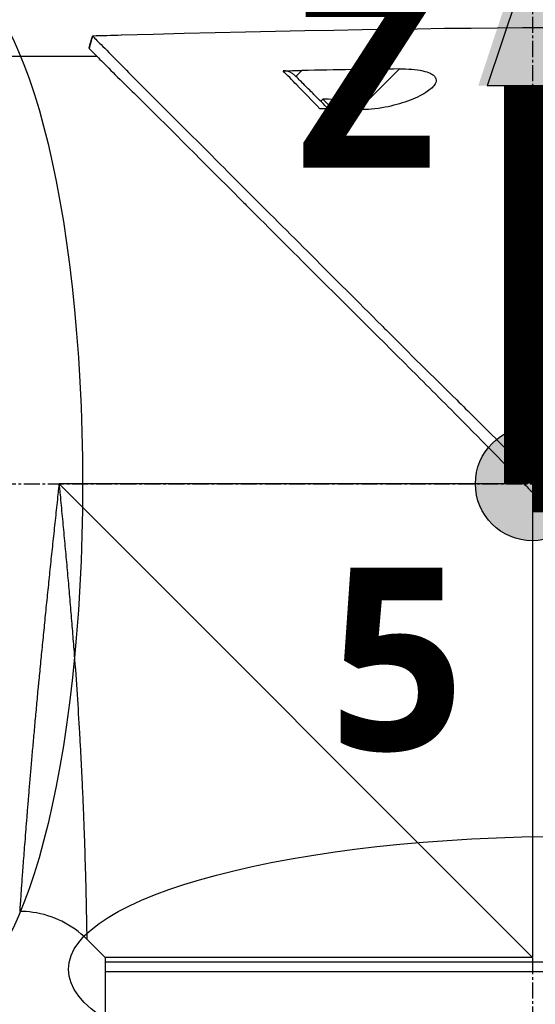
# Model space of a CAD drawing. Header units: millimetres. Extents: x 0 to 4378, y 0 to 2376.
# Tile 151 of 224: x 1522 to 1576, y 1702 to 1806. Entities that reach past the tile are written whole.
import ezdxf

# ---------------------------------------------------------------- set-up
doc = ezdxf.new("R2010")
doc.units = ezdxf.units.MM
doc.header["$LTSCALE"] = 0.2
doc.linetypes.add('CENTER2', pattern=[1.125, 0.75, -0.125, 0.125, -0.125])
for name, color, linetype in [('02_Center Line', 1, 'CENTER2'), ('07_Special Line2', 76, 'Continuous'), ('12_Before Rev.Num.', 5, 'Continuous'), ('13_After Rev.Num.', 6, 'Continuous')]:
    doc.layers.add(name, color=color, linetype=linetype)
doc.layers.add('14_Mark', color=7, linetype='Continuous', true_color=0xe03c31)
doc.styles.add('Rainbow-5.0 Style', font='malgunsl.ttf')
doc.dimstyles.new('Rainbow-5.0 Style', dxfattribs={"dimtxt": 4, "dimasz": 2.5, "dimexe": 1, "dimexo": 1, "dimgap": 1, "dimtad": 1, "dimdsep": 46, "dimtxsty": 'Rainbow-5.0 Style', "dimcen": 0, "dimclrd": 251, "dimclre": 251, "dimclrt": 7, "dimazin": 3, "dimtp": 0.1, "dimtm": 0.1, "dimtfac": 0.61, "dimtmove": 0, "dimatfit": 3, "dimfxl": 1, "dimlwd": -1, "dimlwe": -1, "dimarcsym": 1})

# ---------------------------------------------------------------- blocks, each defined once
blk = doc.blocks.new('*D133')
at = {"color": 251, "linetype": 'ByBlock', "transparency": 16777216}
for p, q in [((1575.56, 1808.65), (1575.56, 1872.74)), ((1692.71, 1691.5), (1692.71, 1872.74)), ((1585.56, 1868.74), (1682.71, 1868.74))]:
    blk.add_line(p, q, dxfattribs=at)
at = {"color": 251, "transparency": 16777216}
for points in [[(1585.56, 1870.4), (1585.56, 1867.07), (1575.56, 1868.74)], [(1682.71, 1870.4), (1682.71, 1867.07), (1692.71, 1868.74)]]:
    blk.add_solid(points, dxfattribs=at)
at = {"layer": 'Defpoints', "color": 0, "transparency": 16777216}
for p in [(1692.71, 1868.74), (1575.56, 1804.65), (1692.71, 1687.5)]:
    blk.add_point(p, dxfattribs=at)
at = {"color": 7, "transparency": 16777216, "insert": (1634.13, 1881.05), "char_height": 16, "attachment_point": 5, "style": 'Rainbow-5.0 Style'}
blk.add_mtext('117.15', dxfattribs=at)
blk = doc.blocks.new('*D134')
at = {"color": 251, "linetype": 'ByBlock', "transparency": 16777216}
for p, q in [((1460.26, 1791.18), (1460.26, 1872.74)), ((1575.56, 1808.65), (1575.56, 1872.74)), ((1565.56, 1868.74), (1470.26, 1868.74))]:
    blk.add_line(p, q, dxfattribs=at)
at = {"color": 251, "transparency": 16777216}
for points in [[(1470.26, 1870.4), (1470.26, 1867.07), (1460.26, 1868.74)], [(1565.56, 1870.4), (1565.56, 1867.07), (1575.56, 1868.74)]]:
    blk.add_solid(points, dxfattribs=at)
at = {"layer": 'Defpoints', "color": 0, "transparency": 16777216}
for p in [(1460.26, 1868.74), (1575.56, 1804.65), (1460.26, 1787.18)]:
    blk.add_point(p, dxfattribs=at)
at = {"color": 7, "transparency": 16777216, "insert": (1517.91, 1881.06), "char_height": 16, "attachment_point": 5, "style": 'Rainbow-5.0 Style'}
blk.add_mtext('115.3', dxfattribs=at)
blk = doc.blocks.new('Blk$A37R2-3W24R')
for p, q in [((-202.57, 1144.1), (-202.94, 1142.84)), ((-213.05, 1142), (-202.13, 1142)), ((-174.53, 1136.37), (-170.24, 1140.65)), ((-180.52, 1140.48), (-181.15, 1139.86)), ((-178.53, 1137.24), (-178.32, 1137.45)), ((-177.3, 1136.43), (-178.32, 1137.45)), ((-175.95, 1136.99), (-175.94, 1137)), ((-175.03, 1136.38), (-175.02, 1136.38)), ((-156.77, 1098.35), (-157.76, 1097.62)), ((-157.15, 1097), (-206.1, 1097)), ((-156.25, 1047.15), (-206.1, 1097)), ((-156.25, 1096.11), (-156.25, 1047.15)), ((-201.25, 1047.15), (-203.17, 1049.07)), ((-201.25, 1047.15), (-201.25, 1040.65)), ((-111.25, 1046.65), (-201.25, 1046.65)), ((-111.25, 1045.65), (-201.25, 1045.65))]:
    blk.add_line(p, q)
for radius, start, end in [(4.52, 63.7131, 94.7607), (4.5, 49.6154, 63.7759)]:
    blk.add_arc((-177.94, 1132.95), radius, start, end)
for centre, major_axis, ratio, start_param, end_param in [((-462.25, 1114.75), (-366.09, -26.02), 0.042138, 3.488133, 3.909025), ((-108.41, -1383.15), (-2690.77, 101.98), 0.938894, 4.781808, 4.782934), ((-334.63, 1122.47), (-233.77, -14.41), 0.048344, 3.929452, 3.989586)]:
    blk.add_ellipse(centre, major_axis=major_axis, ratio=ratio, start_param=start_param, end_param=end_param)
for points in [[(-202.94, 1142.84), (-202.82, 1143.26), (-202.69, 1143.68), (-202.57, 1144.1)], [(-210.24, 1052), (-210.24, 1052), (-210.24, 1052), (-210.24, 1052)]]:
    blk.add_open_spline(points, degree=3)
for points, knots in [([(-202.57, 1144.1), (-202.57, 1144.1), (-202.57, 1144.1), (-202.57, 1144.1), (-202.57, 1144.1), (-202.57, 1144.1)], [-0.02987732, -0.02987732, -0.02987732, -0.02987732, -0.01373724, -0.01373724, 0, 0, 0, 0]), ([(-202.57, 1144.1), (-202.57, 1144.1), (-202.57, 1144.1), (-202.57, 1144.1), (-202.57, 1144.1), (-202.57, 1144.1), (-202.57, 1144.1), (-202.56, 1144.09), (-202.56, 1144.09), (-202.55, 1144.08), (-202.54, 1144.07), (-202.5, 1144.03), (-202.46, 1143.99), (-202.31, 1143.85), (-202.17, 1143.7), (-201.6, 1143.14), (-201.05, 1142.58), (-199.89, 1141.41), (-199.36, 1140.88), (-196.43, 1137.91), (-193.15, 1134.65), (-188.48, 1129.99), (-187.46, 1128.97), (-182, 1123.52), (-177.11, 1118.65), (-171.96, 1113.49), (-171.81, 1113.34), (-169.23, 1110.75), (-166.73, 1108.3), (-162.97, 1104.59), (-161.72, 1103.35), (-158.73, 1100.36), (-157.43, 1099.03), (-156.77, 1098.35)], [0.000001, 0.000001, 0.000001, 0.000001, 0.009162, 0.009162, 0.016971, 0.016971, 0.03259, 0.03259, 0.063827, 0.063827, 0.126304, 0.126304, 0.251265, 0.251265, 0.50133, 0.50133, 1.002, 1.002, 1.335959, 1.335959, 2.67129, 2.67129, 3.030313, 3.030313, 4.543873, 4.543873, 4.592411, 4.592411, 5.347172, 5.347172, 5.723633, 5.723633, 6.247668, 6.247668, 6.247668, 6.247668]), ([(-202.94, 1142.83), (-202.94, 1142.83), (-202.94, 1142.83), (-202.94, 1142.84), (-202.94, 1142.84), (-202.94, 1142.84), (-202.94, 1142.84), (-202.94, 1142.84), (-202.94, 1142.84), (-202.94, 1142.84)], [0.69221804, 0.69221804, 0.69221804, 0.69221804, 0.69329226, 0.69329226, 0.695708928, 0.695708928, 0.696915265, 0.696915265, 0.698320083, 0.698320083, 0.698320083, 0.698320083]), ([(-202.94, 1142.84), (-202.94, 1142.84), (-202.94, 1142.84), (-202.94, 1142.83), (-202.94, 1142.83), (-202.94, 1142.83), (-202.94, 1142.83), (-202.94, 1142.83), (-202.93, 1142.82), (-202.92, 1142.81), (-202.91, 1142.79), (-202.86, 1142.73), (-202.81, 1142.68), (-202.59, 1142.46), (-202.37, 1142.24), (-201.34, 1141.2), (-200.13, 1139.99), (-198.12, 1138.01), (-197.63, 1137.54), (-194.35, 1134.3), (-190.88, 1130.8), (-186.77, 1126.7), (-186.47, 1126.4), (-183.93, 1123.86), (-181.58, 1121.51), (-175.7, 1115.65), (-172.07, 1112.05), (-166.65, 1106.64), (-164.85, 1104.84), (-160.25, 1100.2), (-158.16, 1098.04), (-157.76, 1097.62)], [0.000047, 0.000047, 0.000047, 0.000047, 0.011008, 0.011008, 0.020393, 0.020393, 0.039197, 0.039197, 0.07693, 0.07693, 0.152825, 0.152825, 0.305669, 0.305669, 0.610232, 0.610232, 1.419716, 1.419716, 1.651889, 1.651889, 2.978842, 2.978842, 3.080675, 3.080675, 3.850394, 3.850394, 4.95171, 4.95171, 5.489352, 5.489352, 6.333255, 6.333255, 6.333255, 6.333255]), ([(-170.24, 1140.65), (-169.81, 1140.66), (-169.38, 1140.65), (-168.55, 1140.58), (-168.15, 1140.53), (-167.49, 1140.38), (-167.23, 1140.29), (-166.87, 1140.13), (-166.76, 1140.06), (-166.58, 1139.91), (-166.52, 1139.84), (-166.41, 1139.67), (-166.39, 1139.57), (-166.37, 1139.31), (-166.44, 1139.13), (-166.74, 1138.71), (-167.05, 1138.43), (-167.98, 1137.84), (-168.64, 1137.53), (-170.12, 1136.99), (-170.93, 1136.77), (-172.71, 1136.43), (-173.66, 1136.34), (-174.53, 1136.37)], [-1.636051, -1.636051, -1.636051, -1.636051, -1.487609, -1.487609, -1.342627, -1.342627, -1.229751, -1.229751, -1.162071, -1.162071, -1.103238, -1.103238, -1.031704, -1.031704, -0.907622, -0.907622, -0.714138, -0.714138, -0.48257, -0.48257, -0.258591, -0.258591, -0.000001, -0.000001, -0.000001, -0.000001]), ([(-182.51, 1140.45), (-182.2, 1140.46), (-181.84, 1140.46), (-181.19, 1140.47), (-180.85, 1140.48), (-180.52, 1140.48)], [-0.1934752, -0.1934752, -0.1934752, -0.1934752, -0.0983779, -0.0983779, 0, 0, 0, 0]), ([(-181.15, 1139.86), (-181.24, 1139.95), (-181.34, 1140.03), (-181.55, 1140.18), (-181.66, 1140.24), (-181.89, 1140.35), (-182.02, 1140.39), (-182.27, 1140.44), (-182.39, 1140.46), (-182.51, 1140.45)], [0, 0, 0, 0, 0.0382217, 0.0382217, 0.0766364, 0.0766364, 0.116027, 0.116027, 0.1530194, 0.1530194, 0.1530194, 0.1530194]), ([(-178.62, 1136.45), (-179.48, 1137.34), (-180.3, 1138.18), (-181.06, 1138.96), (-181.57, 1139.49), (-182.06, 1139.99), (-182.51, 1140.45)], [0, 0, 0, 0, 0.5977799, 0.5977799, 0.5977799, 0.9999999, 0.9999999, 0.9999999, 0.9999999]), ([(-177.73, 1136.44), (-178.23, 1136.94), (-178.72, 1137.43), (-179.18, 1137.89), (-179.34, 1138.05), (-179.7, 1138.41), (-180.2, 1138.91), (-180.53, 1139.24), (-180.85, 1139.56), (-181.15, 1139.86)], [0.1685407, 0.1685407, 0.1685407, 0.1685407, 0.5, 0.5, 0.5, 0.75, 0.75, 0.75, 1, 1, 1, 1]), ([(-176.21, 1136.41), (-176.65, 1136.42), (-177.12, 1136.43), (-177.9, 1136.44), (-178.28, 1136.45), (-178.62, 1136.45)], [-0.2324123, -0.2324123, -0.2324123, -0.2324123, -0.1008984, -0.1008984, -0.0000209, -0.0000209, -0.0000209, -0.0000209]), ([(-176.21, 1136.41), (-175.93, 1136.4), (-175.65, 1136.39), (-175.09, 1136.38), (-174.81, 1136.37), (-174.53, 1136.37)], [-0.1686475, -0.1686475, -0.1686475, -0.1686475, -0.0843243, -0.0843243, -0.000001, -0.000001, -0.000001, -0.000001]), ([(-156.77, 1098.35), (-156.72, 1098.29), (-156.63, 1098.2), (-156.42, 1097.99), (-156.34, 1097.9), (-156.07, 1097.62), (-155.89, 1097.44), (-155.53, 1097.08), (-155.34, 1096.88), (-155.08, 1096.63), (-154.99, 1096.54), (-154.77, 1096.32), (-154.66, 1096.21), (-154.63, 1096.18)], [0.0012617, 0.0012617, 0.0012617, 0.0012617, 0.0227877, 0.0227877, 0.0388309, 0.0388309, 0.0709865, 0.0709865, 0.1023123, 0.1023123, 0.1191004, 0.1191004, 0.1425667, 0.1425667, 0.1425667, 0.1425667]), ([(-157.76, 1097.62), (-157.71, 1097.57), (-157.4, 1097.25), (-157.04, 1096.89), (-156.86, 1096.71), (-156.5, 1096.35), (-156.32, 1096.18), (-155.98, 1095.84), (-155.69, 1095.56), (-155.62, 1095.5)], [0.00043088, 0.00043088, 0.00043088, 0.00043088, 0.0154414, 0.0154414, 0.03075173, 0.03075173, 0.04552895, 0.04552895, 0.05960793, 0.05960793, 0.05960793, 0.05960793]), ([(-206.1, 1097), (-206.12, 1096.82), (-206.14, 1096.63), (-206.16, 1096.45), (-206.18, 1096.26), (-206.2, 1096.08), (-206.22, 1095.89), (-206.26, 1095.52), (-206.29, 1095.16), (-206.33, 1094.79), (-206.37, 1094.42), (-206.41, 1094.05), (-206.45, 1093.69), (-206.49, 1093.32), (-206.53, 1092.96), (-206.57, 1092.59), (-206.64, 1091.86), (-206.72, 1091.14), (-206.8, 1090.41), (-206.88, 1089.69), (-206.95, 1088.97), (-207.03, 1088.25), (-207.1, 1087.53), (-207.18, 1086.81), (-207.25, 1086.1), (-207.25, 1086.09), (-207.25, 1086.09), (-207.25, 1086.09), (-207.32, 1085.38), (-207.4, 1084.67), (-207.47, 1083.97), (-207.47, 1083.96), (-207.47, 1083.96), (-207.47, 1083.95), (-207.51, 1083.6), (-207.54, 1083.25), (-207.58, 1082.91), (-207.58, 1082.9), (-207.58, 1082.9), (-207.58, 1082.89), (-207.61, 1082.55), (-207.65, 1082.2), (-207.68, 1081.86), (-207.68, 1081.86), (-207.68, 1081.85), (-207.68, 1081.85), (-207.75, 1081.16), (-207.82, 1080.48), (-207.89, 1079.81), (-207.89, 1079.8), (-207.89, 1079.8), (-207.89, 1079.79), (-207.96, 1079.12), (-208.02, 1078.45), (-208.09, 1077.8), (-208.09, 1077.79), (-208.09, 1077.79), (-208.09, 1077.78), (-208.15, 1077.13), (-208.21, 1076.48), (-208.27, 1075.84), (-208.27, 1075.83), (-208.27, 1075.83), (-208.28, 1075.82), (-208.34, 1075.18), (-208.4, 1074.54), (-208.46, 1073.91), (-208.51, 1073.29), (-208.57, 1072.67), (-208.63, 1072.06), (-208.63, 1072.06), (-208.63, 1072.05), (-208.63, 1072.05), (-208.66, 1071.74), (-208.69, 1071.44), (-208.71, 1071.13), (-208.74, 1070.84), (-208.77, 1070.54), (-208.79, 1070.25), (-208.79, 1070.24), (-208.79, 1070.24), (-208.79, 1070.23), (-208.82, 1069.94), (-208.85, 1069.65), (-208.87, 1069.36), (-208.87, 1069.36), (-208.87, 1069.35), (-208.87, 1069.35), (-208.9, 1069.06), (-208.92, 1068.78), (-208.95, 1068.5), (-208.95, 1068.49), (-208.95, 1068.49), (-208.95, 1068.48), (-209, 1067.91), (-209.05, 1067.35), (-209.1, 1066.81), (-209.14, 1066.27), (-209.19, 1065.74), (-209.23, 1065.23), (-209.23, 1065.22), (-209.23, 1065.22), (-209.23, 1065.22), (-209.27, 1064.7), (-209.32, 1064.2), (-209.36, 1063.71), (-209.36, 1063.71), (-209.36, 1063.7), (-209.36, 1063.7), (-209.4, 1063.21), (-209.44, 1062.73), (-209.47, 1062.27), (-209.47, 1062.27), (-209.47, 1062.26), (-209.48, 1062.26), (-209.51, 1061.8), (-209.55, 1061.35), (-209.58, 1060.91), (-209.58, 1060.91), (-209.58, 1060.9), (-209.58, 1060.9), (-209.6, 1060.68), (-209.62, 1060.47), (-209.63, 1060.26), (-209.63, 1060.25), (-209.64, 1060.25), (-209.64, 1060.25), (-209.65, 1060.04), (-209.67, 1059.83), (-209.68, 1059.63), (-209.68, 1059.62), (-209.68, 1059.62), (-209.68, 1059.62), (-209.72, 1059.21), (-209.75, 1058.81), (-209.78, 1058.43), (-209.78, 1058.43), (-209.78, 1058.43), (-209.78, 1058.43), (-209.81, 1058.05), (-209.83, 1057.69), (-209.86, 1057.34), (-209.86, 1057.34), (-209.86, 1057.34), (-209.86, 1057.34), (-209.88, 1056.99), (-209.91, 1056.66), (-209.93, 1056.34), (-209.96, 1056.03), (-209.98, 1055.74), (-210, 1055.46), (-210, 1055.45), (-210, 1055.45), (-210, 1055.45), (-210.04, 1054.89), (-210.07, 1054.39), (-210.11, 1053.96), (-210.11, 1053.85), (-210.12, 1053.75), (-210.13, 1053.65), (-210.13, 1053.55), (-210.14, 1053.45), (-210.15, 1053.36), (-210.16, 1053.18), (-210.17, 1053.02), (-210.18, 1052.87), (-210.2, 1052.58), (-210.22, 1052.37), (-210.23, 1052.22), (-210.23, 1052.15), (-210.24, 1052.09), (-210.24, 1052.06), (-210.24, 1052.02), (-210.24, 1052), (-210.24, 1052), (-210.24, 1052), (-210.24, 1052), (-210.24, 1052)], [-0.00005797, -0.00005797, -0.00005797, -0.00005797, 0.00049405, 0.00049405, 0.00049405, 0.00104607, 0.00104607, 0.00104607, 0.0021501, 0.0021501, 0.0021501, 0.00325414, 0.00325414, 0.00325414, 0.00435817, 0.00435817, 0.00435817, 0.00656624, 0.00656624, 0.00656624, 0.00877431, 0.00877431, 0.00877431, 0.01098238, 0.01098238, 0.01098238, 0.01099361, 0.01099361, 0.01099361, 0.01319044, 0.01319044, 0.01319044, 0.01320357, 0.01320357, 0.01320357, 0.01429448, 0.01429448, 0.01429448, 0.01430847, 0.01430847, 0.01430847, 0.01539851, 0.01539851, 0.01539851, 0.01541335, 0.01541335, 0.01541335, 0.01760658, 0.01760658, 0.01760658, 0.01762291, 0.01762291, 0.01762291, 0.01981465, 0.01981465, 0.01981465, 0.01983223, 0.01983223, 0.01983223, 0.02202272, 0.02202272, 0.02202272, 0.02204132, 0.02204132, 0.02204132, 0.02425053, 0.02425053, 0.02425053, 0.02643885, 0.02643885, 0.02643885, 0.02645881, 0.02645881, 0.02645881, 0.02756281, 0.02756281, 0.02756281, 0.02864692, 0.02864692, 0.02864692, 0.02866725, 0.02866725, 0.02866725, 0.02975095, 0.02975095, 0.02975095, 0.02977133, 0.02977133, 0.02977133, 0.03085499, 0.03085499, 0.03085499, 0.03087541, 0.03087541, 0.03087541, 0.03308346, 0.03308346, 0.03308346, 0.03527112, 0.03527112, 0.03527112, 0.03529119, 0.03529119, 0.03529119, 0.03747919, 0.03747919, 0.03747919, 0.03749882, 0.03749882, 0.03749882, 0.03968726, 0.03968726, 0.03968726, 0.03970627, 0.03970627, 0.03970627, 0.04189533, 0.04189533, 0.04189533, 0.04191356, 0.04191356, 0.04191356, 0.04299936, 0.04299936, 0.04299936, 0.04301713, 0.04301713, 0.04301713, 0.0441034, 0.0441034, 0.0441034, 0.0441207, 0.0441207, 0.0441207, 0.04631147, 0.04631147, 0.04631147, 0.04632769, 0.04632769, 0.04632769, 0.04851953, 0.04851953, 0.04851953, 0.0485346, 0.0485346, 0.0485346, 0.05074146, 0.05074146, 0.05074146, 0.05293567, 0.05293567, 0.05293567, 0.05294817, 0.05294817, 0.05294817, 0.05735181, 0.05735181, 0.05735181, 0.05845584, 0.05845584, 0.05845584, 0.05955987, 0.05955987, 0.05955987, 0.06176794, 0.06176794, 0.06176794, 0.06618408, 0.06618408, 0.06618408, 0.06839215, 0.06839215, 0.06839215, 0.07060022, 0.07060022, 0.07060022, 0.07060712, 0.07060712, 0.07060712, 0.07060712]), ([(-206.1, 1097), (-206.08, 1096.81), (-206.04, 1096.43), (-205.97, 1095.66), (-205.84, 1094.32), (-205.66, 1092.42), (-205.45, 1090.15), (-205.24, 1087.9), (-205.04, 1085.65), (-204.85, 1083.41), (-204.67, 1081.2), (-204.44, 1078.31), (-204.19, 1074.81), (-204, 1071.78), (-203.89, 1069.82), (-203.82, 1068.52), (-203.74, 1066.96), (-203.65, 1065.15), (-203.58, 1063.43), (-203.51, 1061.79), (-203.46, 1060.23), (-203.41, 1059), (-203.38, 1058.05), (-203.36, 1057.13), (-203.32, 1056.05), (-203.28, 1054.47), (-203.24, 1052.76), (-203.22, 1051.54), (-203.2, 1050.86), (-203.2, 1050.45), (-203.18, 1049.82), (-203.18, 1049.35), (-203.17, 1049.11), (-203.17, 1049.07), (-203.17, 1049.07)], [-0.00005585, -0.00005585, -0.00005585, -0.00005585, 0.00051707, 0.00109, 0.00223584, 0.00452754, 0.00681923, 0.00911093, 0.01140263, 0.01369432, 0.01598602, 0.01827771, 0.0228611, 0.02744449, 0.02859034, 0.02973619, 0.03202788, 0.03431958, 0.03661127, 0.03890297, 0.04119466, 0.04348636, 0.04463221, 0.04577806, 0.04806975, 0.05036145, 0.05494484, 0.05952823, 0.06067408, 0.06181992, 0.06411162, 0.06869501, 0.0709867, 0.07327246, 0.07327246, 0.07327246, 0.07327246]), ([(-203.17, 1049.07), (-203.94, 1049.84), (-204.84, 1050.48), (-206.76, 1051.43), (-207.8, 1051.75), (-209.31, 1051.97), (-209.78, 1052), (-210.24, 1052)], [0, 0, 0, 0, 0.3242583, 0.3242583, 0.6426929, 0.6426929, 0.7824853, 0.7824853, 0.7824853, 0.7824853]), ([(-156.25, 1047.15), (-156.27, 1047.15), (-156.29, 1047.15), (-158.55, 1047.15), (-160.78, 1047.15), (-165.21, 1047.15), (-167.4, 1047.15), (-170.97, 1047.15), (-172.37, 1047.15), (-174.53, 1047.15), (-175.31, 1047.15), (-178.12, 1047.15), (-180.09, 1047.15), (-183.02, 1047.15), (-184.06, 1047.15), (-186.18, 1047.15), (-187.25, 1047.15), (-189.3, 1047.15), (-190.28, 1047.15), (-192.12, 1047.15), (-192.98, 1047.15), (-194.59, 1047.15), (-195.34, 1047.15), (-196.71, 1047.15), (-197.33, 1047.15), (-198.44, 1047.15), (-198.92, 1047.15), (-199.76, 1047.15), (-200.12, 1047.15), (-200.68, 1047.15), (-200.89, 1047.15), (-201.18, 1047.15), (-201.25, 1047.15), (-201.25, 1047.15), (-201.25, 1047.15), (-201.25, 1047.15)], [-0.005485, -0.005485, -0.005485, -0.005485, 0, 0, 0.672232, 0.672232, 1.344501, 1.344501, 1.792512, 1.792512, 2.048534, 2.048534, 2.731437, 2.731437, 3.121573, 3.121573, 3.559727, 3.559727, 3.997928, 3.997928, 4.436084, 4.436084, 4.874274, 4.874274, 5.31242, 5.31242, 5.750596, 5.750596, 6.188714, 6.188714, 6.626878, 6.626878, 7.06498, 7.06498, 7.065101, 7.065101, 7.065101, 7.065101])]:
    blk.add_open_spline(points, degree=3, knots=knots)
at = {"layer": '02_Center Line', "ltscale": 11.288275}
for p, q in [((-156.25, 1153.75), (-156.25, 910.71)), ((-283.46, 1097), (-80.97, 1097))]:
    blk.add_line(p, q, dxfattribs=at)
blk = doc.blocks.new('A$C19ebd0c3_1234')
for q in [(46.93, -0.78), (54.3, 6.59)]:
    blk.add_line((46.93, 6.59), q)
blk.add_ellipse((0, 0), major_axis=(53.19, 0), ratio=0.263273)
blk = doc.blocks.new('A$Cc9315064')
at = {"layer": '07_Special Line2'}
blk.add_hatch(color=256, dxfattribs=at).paths.add_polyline_path([(49.156, 0), (34.9, 4.752), (34.9, -4.752)])
at = {"layer": '12_Before Rev.Num.'}
blk.add_hatch(color=256, dxfattribs=at).paths.add_polyline_path([(0, 49.156), (-4.752, 34.9), (4.752, 34.9)])
at = {"layer": '14_Mark'}
h = blk.add_hatch(color=256, dxfattribs=at)
h.dxf.hatch_style = 1
h.paths.add_polyline_path([(5, 0, 1), (-5, 0, 1)])
at = {"layer": '07_Special Line2'}
for p, q in [((34.9, -3.96), (34.9, 3.96)), ((46.78, 0), (34.9, 3.96)), ((34.9, -3.96), (46.78, 0))]:
    blk.add_line(p, q, dxfattribs=at)
at = {"layer": '07_Special Line2', "const_width": 5}
blk.add_lwpolyline([(34.9, 0), (0, 0)], dxfattribs=at)
at = {"layer": '12_Before Rev.Num.'}
for p, q in [((0, 46.78), (-3.96, 34.9)), ((3.96, 34.9), (0, 46.78)), ((3.96, 34.9), (-3.96, 34.9))]:
    blk.add_line(p, q, dxfattribs=at)
at = {"layer": '12_Before Rev.Num.', "const_width": 5}
blk.add_lwpolyline([(0, 34.9), (0, 0)], dxfattribs=at)
at = {"layer": '14_Mark'}
blk.add_circle((0, 0), 5, dxfattribs=at)
at = {"layer": '07_Special Line2', "insert": (34.529, -17.308), "char_height": 16, "attachment_point": 4, "style": 'Rainbow-5.0 Style'}
blk.add_mtext('{\\fMalgun Gothic Semilight|b1|i0|c129|p50;Y}', dxfattribs=at)
at = {"layer": '12_Before Rev.Num.', "insert": (-20.587, 35.725), "char_height": 16, "attachment_point": 4, "style": 'Rainbow-5.0 Style'}
blk.add_mtext('{\\fMalgun Gothic Semilight|b1|i0|c129|p50;Z}', dxfattribs=at)
at = {"layer": '14_Mark', "insert": (-17.839, -15.459), "char_height": 16, "attachment_point": 4, "style": 'Rainbow-5.0 Style'}
blk.add_mtext('{\\fMalgun Gothic Semilight|b1|i0|c129|p50;5}', dxfattribs=at)

msp = doc.modelspace()

# ---------------------------------------------------------------- block references
at = {"xscale": 1.2, "yscale": 1.2, "zscale": 1.2}
msp.add_blockref('A$Cc9315064', (1575.556, 1756.684), dxfattribs=at)
msp.add_blockref('Blk$A37R2-3W24R', (1731.806, 659.684))
at = {"layer": '13_After Rev.Num.', "rotation": 90}
msp.add_blockref('A$C19ebd0c3_1234', (1514.187, 1756.684), dxfattribs=at)
at = {"layer": '13_After Rev.Num.'}
msp.add_blockref('A$C19ebd0c3_1234', (1579.886, 1705.6), dxfattribs=at)

# ---------------------------------------------------------------- dimensions: what is measured, and where the dimension line sits
for base, p2, picture, middle in [((1460.256, 1868.737), (1460.256, 1787.184), '*D134', (1517.906, 1881.058)), ((1692.706, 1868.737), (1692.706, 1687.502), '*D133', (1634.131, 1881.053))]:
    dim = msp.add_linear_dim(base=base, p1=(1575.556, 1804.652), p2=p2, dimstyle='Rainbow-5.0 Style', override={"dimscale": 4, "dimtol": 0, "dimlim": 0, "dimtp": 0.1, "dimtm": 0.1, "dimtfac": 0.61, "dimtdec": 2, "dimtolj": 0, "dimtzin": 8})
    dim.commit()
    dim.dimension.update_dxf_attribs({"geometry": picture, "text_midpoint": middle})

doc.saveas('drawing.dxf')
